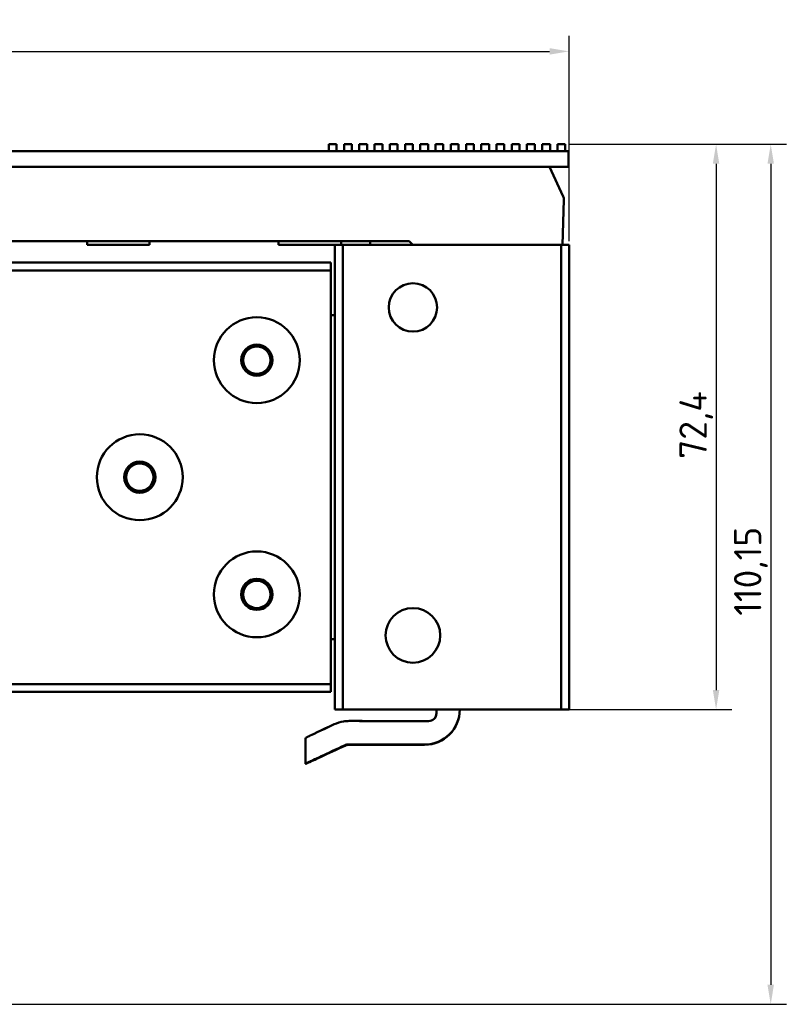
# Model space of a CAD drawing. Header units: millimetres. Extents: x 0 to 2239, y -60 to 841.
# Tile 20 of 165: x 575 to 673, y 129 to 255. Entities that reach past the tile are written whole.
import ezdxf

# ---------------------------------------------------------------- set-up
doc = ezdxf.new("R2010")
doc.units = ezdxf.units.MM
doc.layers.add('Bemaßung (ISO)', color=7, linetype='Continuous', lineweight=25)
doc.layers.add('Sichtbar (ISO)', color=7, linetype='Continuous', lineweight=50)
doc.styles.add('Notiztext (DIN)', font='isocpeur.ttf')
doc.dimstyles.new('Standard (DIN)', dxfattribs={"dimtxt": 3.5, "dimasz": 2.5, "dimexe": 2, "dimexo": 0.5, "dimgap": 0.5, "dimtad": 1, "dimrnd": 1e-08, "dimtxsty": 'Notiztext (DIN)', "dimcen": 0.09, "dimdle": 10, "dimclrd": 256, "dimclre": 256, "dimclrt": 256, "dimadec": 0, "dimazin": 0, "dimtfac": 1, "dimtmove": 0, "dimatfit": 3, "dimfxl": 1, "dimtolj": 1, "dimtzin": 0, "dimlwd": -1, "dimlwe": -1, "dimarcsym": 0})

# ---------------------------------------------------------------- blocks, each defined once
blk = doc.blocks.new('*D22')
at = {"layer": 'Bemaßung (ISO)', "transparency": 16777216}
for p, q in [((645.31, 239.42), (673.13, 239.42)), ((671.13, 236.92), (671.13, 131.77)), ((529.72, 129.27), (673.13, 129.27))]:
    blk.add_line(p, q, dxfattribs=at)
for points in [[(670.71, 236.92), (671.54, 236.92), (671.13, 239.42)], [(670.71, 131.77), (671.54, 131.77), (671.13, 129.27)]]:
    blk.add_solid(points, dxfattribs=at)
at = {"layer": 'Defpoints', "color": 0, "transparency": 16777216}
for p in [(644.81, 239.42), (529.22, 129.27), (671.13, 129.27)]:
    blk.add_point(p, dxfattribs=at)
at = {"layer": 'Bemaßung (ISO)', "transparency": 16777216, "insert": (666.43, 179.03), "char_height": 3.5, "attachment_point": 1, "rotation": 90, "style": 'Notiztext (DIN)'}
blk.add_mtext('\\A1;110,15', dxfattribs=at)
blk = doc.blocks.new('*D23')
at = {"layer": 'Bemaßung (ISO)', "transparency": 16777216}
for p, q in [((645.31, 239.42), (666.13, 239.42)), ((664.13, 236.92), (664.13, 169.52)), ((644.79, 167.02), (666.13, 167.02))]:
    blk.add_line(p, q, dxfattribs=at)
for points in [[(663.71, 236.92), (664.54, 236.92), (664.13, 239.42)], [(663.71, 169.52), (664.54, 169.52), (664.13, 167.02)]]:
    blk.add_solid(points, dxfattribs=at)
at = {"layer": 'Defpoints', "color": 0, "transparency": 16777216}
for p in [(644.81, 239.42), (644.29, 167.02), (664.13, 167.02)]:
    blk.add_point(p, dxfattribs=at)
at = {"layer": 'Bemaßung (ISO)', "transparency": 16777216, "insert": (659.43, 199.13), "char_height": 3.5, "attachment_point": 1, "rotation": 90, "style": 'Notiztext (DIN)'}
blk.add_mtext('\\A1;72,4', dxfattribs=at)
blk = doc.blocks.new('*D24')
at = {"layer": 'Bemaßung (ISO)', "transparency": 16777216}
for p, q in [((145.29, 227.02), (145.29, 253.32)), ((645.29, 227.02), (645.29, 253.32)), ((147.79, 251.32), (642.79, 251.32))]:
    blk.add_line(p, q, dxfattribs=at)
for points in [[(147.79, 251.73), (147.79, 250.9), (145.29, 251.32)], [(642.79, 251.73), (642.79, 250.9), (645.29, 251.32)]]:
    blk.add_solid(points, dxfattribs=at)
at = {"layer": 'Defpoints', "color": 0, "transparency": 16777216}
for p in [(645.29, 251.32), (145.29, 226.52), (645.29, 226.52)]:
    blk.add_point(p, dxfattribs=at)
at = {"layer": 'Bemaßung (ISO)', "transparency": 16777216, "insert": (391.96, 255.32), "char_height": 3.5, "attachment_point": 1, "style": 'Notiztext (DIN)'}
blk.add_mtext('\\A1;500', dxfattribs=at)

msp = doc.modelspace()

# ---------------------------------------------------------------- linework, layer by layer
at = {"layer": 'Sichtbar (ISO)'}
for p, q in [((395.362, 238.523), (645.212, 238.523)), ((614.512, 238.523), (614.512, 239.423)), ((614.512, 239.423), (615.512, 239.423)), ((615.512, 238.523), (615.512, 239.423)), ((616.465, 238.523), (616.465, 239.423)), ((616.465, 239.423), (617.465, 239.423)), ((617.465, 238.523), (617.465, 239.423)), ((618.418, 238.523), (618.418, 239.423)), ((618.418, 239.423), (619.418, 239.423)), ((619.418, 238.523), (619.418, 239.423)), ((620.371, 238.523), (620.371, 239.423)), ((620.371, 239.423), (621.371, 239.423)), ((621.371, 238.523), (621.371, 239.423)), ((622.324, 238.523), (622.324, 239.423)), ((622.324, 239.423), (623.324, 239.423)), ((623.324, 238.523), (623.324, 239.423)), ((624.277, 238.523), (624.277, 239.423)), ((624.277, 239.423), (625.277, 239.423)), ((625.277, 238.523), (625.277, 239.423)), ((626.23, 238.523), (626.23, 239.423)), ((626.23, 239.423), (627.23, 239.423)), ((627.23, 238.523), (627.23, 239.423)), ((628.183, 238.523), (628.183, 239.423)), ((628.183, 239.423), (629.183, 239.423)), ((629.183, 238.523), (629.183, 239.423)), ((630.136, 238.523), (630.136, 239.423)), ((630.136, 239.423), (631.136, 239.423)), ((631.136, 238.523), (631.136, 239.423)), ((632.089, 238.523), (632.089, 239.423)), ((632.089, 239.423), (633.089, 239.423)), ((633.089, 238.523), (633.089, 239.423)), ((634.042, 238.523), (634.042, 239.423)), ((634.042, 239.423), (635.042, 239.423)), ((635.042, 238.523), (635.042, 239.423)), ((635.995, 238.523), (635.995, 239.423)), ((635.995, 239.423), (636.995, 239.423)), ((636.995, 238.523), (636.995, 239.423)), ((637.948, 238.523), (637.948, 239.423)), ((637.948, 239.423), (638.948, 239.423)), ((638.948, 238.523), (638.948, 239.423)), ((639.901, 238.523), (639.901, 239.423)), ((639.901, 239.423), (640.901, 239.423)), ((640.901, 238.523), (640.901, 239.423)), ((641.854, 238.523), (641.854, 239.423)), ((641.854, 239.423), (642.854, 239.423)), ((642.854, 238.523), (642.854, 239.423)), ((643.807, 238.523), (643.807, 239.423)), ((643.807, 239.423), (644.807, 239.423)), ((644.807, 238.523), (644.807, 239.423)), ((645.212, 236.523), (645.212, 238.523)), ((395.362, 236.523), (645.212, 236.523)), ((644.546, 232.743), (642.787, 236.523)), ((644.438, 226.523), (644.639, 232.286)), ((530.787, 227.023), (624.787, 227.023)), ((583.537, 227.023), (583.537, 226.523)), ((591.537, 227.023), (591.537, 226.523)), ((608.083, 227.023), (608.083, 226.523)), ((616.083, 227.023), (616.083, 226.523)), ((619.797, 227.023), (619.797, 226.523)), ((625.287, 226.523), (624.787, 227.023)), ((591.537, 226.523), (583.537, 226.523)), ((615.287, 226.523), (608.083, 226.523)), ((616.287, 226.523), (615.287, 226.523)), ((615.287, 167.023), (615.287, 226.523)), ((644.287, 226.523), (616.287, 226.523)), ((616.287, 167.023), (616.287, 226.523)), ((645.287, 226.523), (644.287, 226.523)), ((644.287, 167.023), (644.287, 226.523)), ((645.287, 167.023), (645.287, 226.523)), ((446.287, 224.273), (614.787, 224.273)), ((562.331, 223.273), (614.787, 223.273)), ((614.787, 223.273), (614.787, 224.273)), ((614.787, 170.273), (614.787, 223.273)), ((615.287, 217.523), (614.787, 217.523)), ((615.287, 176.023), (614.787, 176.023)), ((175.787, 170.273), (614.787, 170.273)), ((614.787, 169.273), (614.787, 170.273)), ((175.787, 169.273), (614.787, 169.273)), ((615.287, 167.023), (616.287, 167.023)), ((644.287, 167.023), (616.287, 167.023)), ((628.287, 167.023), (628.287, 166.54)), ((631.287, 167.023), (631.287, 167.006)), ((631.287, 167.006), (631.287, 167.006)), ((644.287, 167.023), (645.287, 167.023)), ((622.459, 165.544), (618.802, 165.555)), ((622.459, 165.543), (618.802, 165.553)), ((625.287, 165.541), (627.287, 165.541)), ((625.287, 165.54), (627.287, 165.54)), ((611.543, 163.388), (611.543, 163.388)), ((611.543, 160.078), (611.543, 163.388)), ((618.802, 162.553), (622.459, 162.543)), ((622.459, 162.503), (618.802, 162.493)), ((622.459, 162.502), (618.802, 162.491)), ((625.287, 162.54), (626.787, 162.54)), ((625.287, 162.506), (626.787, 162.506)), ((625.287, 162.506), (626.787, 162.506))]:
    msp.add_line(p, q, dxfattribs=at)
for centre, radius in [((625.287, 218.523), 3.1), ((605.287, 211.773), 5.5), ((605.287, 211.773), 2), ((605.287, 211.773), 1.75), ((590.287, 196.773), 5.5), ((590.287, 196.773), 2), ((590.287, 196.773), 1.75), ((605.287, 181.773), 5.5), ((605.287, 181.773), 2), ((605.287, 181.773), 1.75), ((625.287, 176.523), 3.5)]:
    msp.add_circle(centre, radius, dxfattribs=at)
msp.add_arc((643.64, 232.321), 1, 358, 24.95652, dxfattribs=at)
for centre, major_axis, ratio, start_param, end_param in [((626.787, 167.04), (4.5, 0), 0.9999962, 4.712389, 6.2794687), ((626.787, 167.006), (4.5, 0), 0.9999957, 4.712389, 6.2831853), ((626.787, 167.006), (4.5, 0), 0.9999962, 4.712389, 6.2831853), ((627.287, 166.541), (1, 0), 0.9999957, 4.712389, 6.2831853), ((627.287, 166.54), (1, 0), 0.9999962, 4.712389, 6.2831853), ((615.973, 165.546), (-4, 0), 0.0029168, 3.9269908, 4.4217519), ((615.973, 165.545), (-4, 0), 0.0027655, 3.9269908, 4.4217519), ((625.287, 165.552), (-4, 0), 0.0029168, 0.7853982, 1.5707963), ((625.287, 165.551), (-4, 0), 0.0027655, 0.7853982, 1.5707963), ((615.973, 165.477), (-4, -1.865), 0.0023958, 4.9012963, 6.1745422), ((615.973, 165.476), (-4, -1.865), 0.0022715, 4.9013542, 6.1746002), ((690.087, 200.013), (-78.544, -36.626), 0.0023958, 6.1745422, 6.2820681), ((690.087, 200.013), (-78.544, -36.626), 0.0022715, 6.1746002, 6.2821261), ((615.973, 162.166), (-4, -1.865), 0.0022715, 4.5575293, 6.1746002), ((615.973, 162.121), (-4, -1.865), 0.0022715, 0.1064667, 1.7235401), ((615.973, 162.12), (-4, -1.865), 0.0023958, 0.1064087, 1.7234821), ((615.973, 162.545), (4, 0), 0.0027655, 0.7853982, 1.3089641), ((615.973, 162.501), (-4, 0), 0.0027655, 1.8326286, 2.3561945), ((615.973, 162.5), (-4, 0), 0.0029168, 1.8326286, 2.3561945), ((625.287, 162.551), (4, 0), 0.0027655, 3.9269908, 4.712389), ((625.287, 162.494), (-4, 0), 0.0029168, 4.712389, 5.4977871), ((625.287, 162.495), (-4, 0), 0.0027655, 4.712389, 5.4977871), ((690.087, 196.703), (-78.544, -36.626), 0.0022715, 6.1746002, 6.389652), ((690.087, 196.703), (-78.544, -36.626), 0.0023958, 6.2821459, 6.389594)]:
    msp.add_ellipse(centre, major_axis=major_axis, ratio=ratio, start_param=start_param, end_param=end_param, dxfattribs=at)
for points, knots in [([(615.218, 165.136), (615.572, 165.301), (615.98, 165.431), (616.637, 165.539), (616.884, 165.557), (617.12, 165.558)], [1.729286, 1.729286, 1.729286, 1.729286, 1.84779995, 1.84779995, 1.91863031, 1.91863031, 1.91863031, 1.91863031]), ([(615.218, 165.134), (615.572, 165.299), (615.98, 165.429), (616.637, 165.537), (616.884, 165.555), (617.12, 165.556)], [1.729286, 1.729286, 1.729286, 1.729286, 1.84779995, 1.84779995, 1.91863031, 1.91863031, 1.91863031, 1.91863031]), ([(617.009, 162.556), (616.886, 162.556), (616.752, 162.532), (616.615, 162.475), (616.6, 162.469), (616.586, 162.462)], [-0.151830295, -0.151830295, -0.151830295, -0.151830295, -0.113591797, -0.113591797, -0.1091437, -0.1091437, -0.1091437, -0.1091437]), ([(616.586, 162.396), (616.6, 162.403), (616.615, 162.409), (616.752, 162.466), (616.886, 162.49), (617.009, 162.49)], [-0.199507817, -0.199507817, -0.199507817, -0.199507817, -0.195060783, -0.195060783, -0.156822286, -0.156822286, -0.156822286, -0.156822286]), ([(616.586, 162.394), (616.6, 162.401), (616.615, 162.407), (616.752, 162.464), (616.886, 162.488), (617.009, 162.488)], [-0.199507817, -0.199507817, -0.199507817, -0.199507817, -0.195060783, -0.195060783, -0.156822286, -0.156822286, -0.156822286, -0.156822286])]:
    msp.add_open_spline(points, degree=3, knots=knots, dxfattribs=at)

# ---------------------------------------------------------------- dimensions: what is measured, and where the dimension line sits
at = {"layer": 'Bemaßung (ISO)'}
for base, p1, p2, angle, picture, middle in [((645.287, 251.315), (145.287, 226.523), (645.287, 226.523), 180, '*D24', (395.287, 251.315)), ((671.1262, 129.2681), (644.8071, 239.4229), (529.221, 129.2681), 270, '*D22', (671.1262, 184.3655)), ((664.126, 167.023), (644.807, 239.423), (644.287, 167.023), 90, '*D23', (664.126, 203.243))]:
    dim = msp.add_linear_dim(base=base, p1=p1, p2=p2, angle=angle, dimstyle='Standard (DIN)', override={"dimgap": 0.5, "dimdec": 2, "dimtol": 0, "dimlim": 0, "dimtp": 0, "dimtm": 0, "dimtdec": 2, "dimtofl": 0, "dimatfit": 1}, dxfattribs=at)
    dim.commit()
    dim.dimension.update_dxf_attribs({"geometry": picture, "text_midpoint": middle, "dimtype": 160})

doc.saveas('drawing.dxf')
